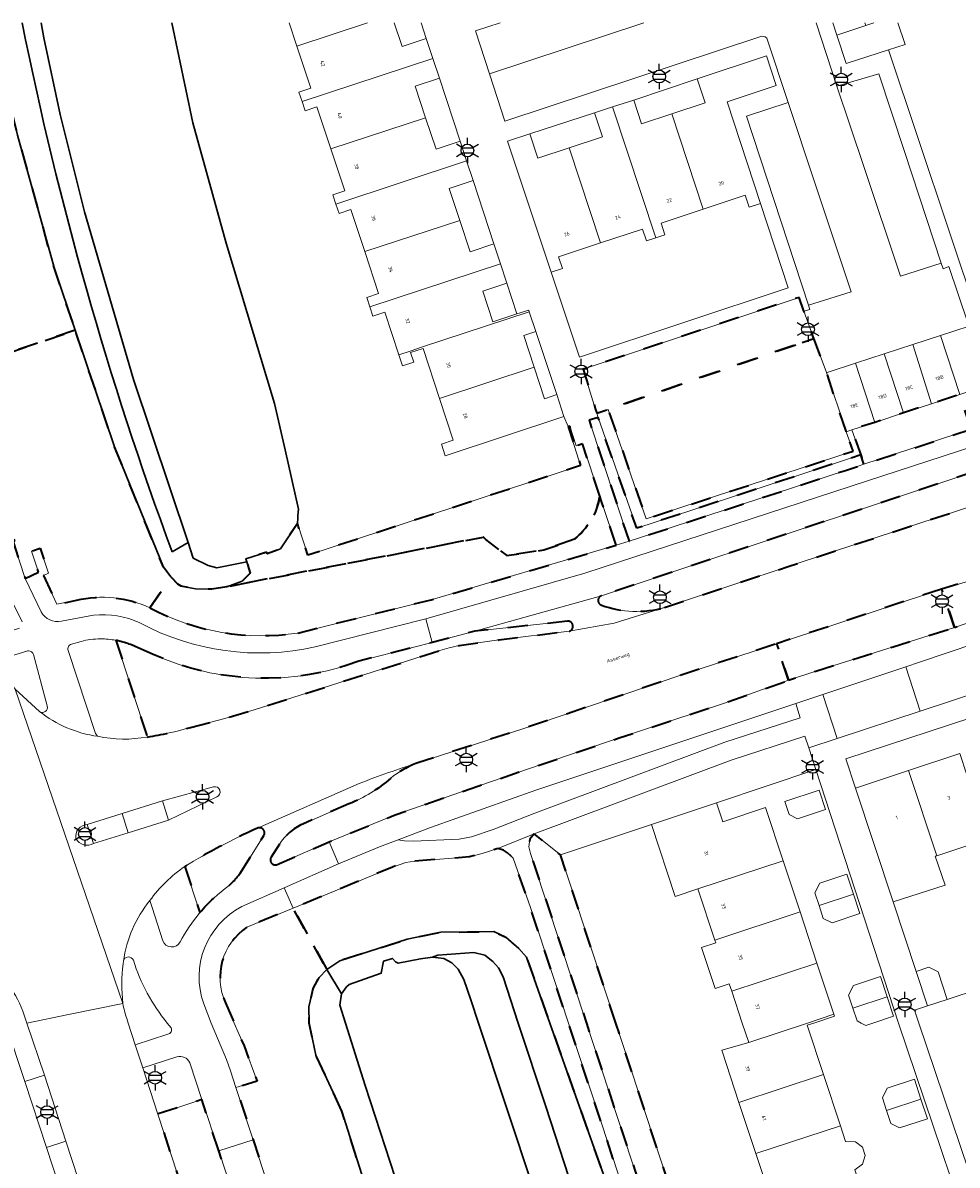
# Model space of a CAD drawing. Extents: x 105780 to 185197, y 477999 to 525027.
# Tile 80 of 256: x 105868 to 105961, y 479986 to 480100. Entities that reach past the tile are written whole.
import ezdxf
from ezdxf.enums import TextEntityAlignment as Align

# ---------------------------------------------------------------- set-up
doc = ezdxf.new("R2010")
doc.units = 0
doc.linetypes.add('XX-HIDDEN', pattern=[4, 2, -2])
for name, color, linetype, lineweight in [('B-GV-GR-HAAG_01-G', 252, 'GR-HAAG1', 13), ('B-GV-GR-MATERIAALGRENS-G', 252, 'XX-HIDDEN', 35), ('B-RO-IE-MEUBILAIR_WEGMEUBILAIR-S', 252, 'Continuous', 25), ('B-WE-GW-WATERGANG_SLOOT_INSTEEK-G', 252, 'Continuous', 30), ('B-XX-KG-KADASTRAAL_BEBOUWING-G', 252, 'Continuous', 20), ('B1-WE-OG-BEBOUWING-T18', 7, 'Continuous', 18), ('B1-WE-OG-TERREIN_ERF-GV', 252, 'Continuous', 18), ('B1-WE-OG-TOPOGRAFIE-T18', 10, 'Continuous', 18), ('B1-WE-VH-VERHARDING_ASFALT-GV', 252, 'Continuous', 18), ('B1-WE-VH-VERHARDING_BETONSTRAATSTEEN-GV', 252, 'Continuous', 18), ('B1-WE-VH-VERHARDING_TEGEL-GV', 252, 'Continuous', 18)]:
    doc.layers.add(name, color=color, linetype=linetype, lineweight=lineweight)
doc.styles.add('NLCS-ISO', font='NLCS-ISO.ttf')
doc.styles.add('NLCS-ISO-M200-T18', font='NLCS-ISO.ttf', dxfattribs={"height": 0.36})
doc.linetypes.add('GR-HAAG1', pattern='A,6,[176,NLCS.shx,S=0.125,R=0,X=0,Y=0],-2', length=8)

# ---------------------------------------------------------------- blocks, each defined once
blk = doc.blocks.new('B-SIE-WEG_LICHTMAST-SO')
at = {"ltscale": 0.1}
for p, q in [((0, 1.27), (0, 2.53)), ((-1.1, 0.63), (-2.19, 1.27)), ((1.1, 0.63), (2.19, 1.27)), ((-1.1, -0.63), (-2.19, -1.27)), ((0, -1.27), (0, -2.53)), ((1.1, -0.63), (2.19, -1.27))]:
    blk.add_line(p, q, dxfattribs=at)
at = {"flags": 128}
for points in [[(-1.16, 0.5), (1.16, 0.5)], [(-1.16, -0.5), (1.16, -0.5)]]:
    blk.add_lwpolyline(points, dxfattribs=at)
at = {"ltscale": 0.1}
blk.add_circle((0, 0), 1.27, dxfattribs=at)
at = {"style": 'NLCS-ISO'}
blk.add_attdef('TYPE', text='', height=1.8, dxfattribs=at).set_placement((0, 2.53), align=Align.BOTTOM_CENTER)

msp = doc.modelspace()

# ---------------------------------------------------------------- linework, layer by layer
at = {"layer": 'B-GV-GR-HAAG_01-G', "flags": 128}
for points in [[(105926.361, 480061.356), (105925.242, 480060.971), (105925.376, 480060.535), (105927.806, 480053.576), (105929.237, 480049.477), (105951.628, 480056.808), (105950.755, 480059.323), (105950.188, 480059.126), (105950.861, 480057.188), (105930.181, 480050.418), (105928.945, 480053.956)], [(105989.798, 480041.818), (105988.358, 480046.422), (105976.982, 480042.666), (105957.519, 480036.082), (105956.129, 480035.619), (105957.586, 480031.2)], [(105956.129, 480035.619), (105947.857, 480032.862), (105949.27, 480028.459), (105957.586, 480031.2)], [(105945.144, 480031.958), (105919.146, 480023.272), (105908.618, 480019.541), (105905.389, 480018.327), (105906.018, 480018.22), (105906.926, 480018.195), (105911.484, 480018.386), (105912.711, 480018.622), (105914.882, 480019.362), (105919.037, 480020.991), (105938.052, 480028.078), (105945.568, 480030.519)]]:
    msp.add_lwpolyline(points, close=True, dxfattribs=at)
at = {"layer": 'B-GV-GR-MATERIAALGRENS-G', "flags": 128}
for points in [[(105862.496, 480065.665), (105873.088, 480069.281), (105870.977, 480075.547), (105867.326, 480088.792), (105864.571, 480100.013)], [(105873.088, 480069.281), (105862.496, 480065.665)], [(105880.554, 480041.509), (105882.679, 480044.588), (105881.9, 480045.589), (105877.02, 480057.613), (105873.088, 480069.281)], [(105983.956, 480058.654), (105982.796, 480061.728), (105977.994, 480060.128), (105975.564, 480059.319), (105943.375, 480048.608), (105932.938, 480045.135), (105925.713, 480042.73)], [(105925.537, 480052.685), (105923.805, 480057.905), (105923.17, 480057.702), (105922.531, 480059.689), (105922.381, 480059.647), (105923.62, 480055.74), (105896.36, 480046.77), (105895.314, 480049.966), (105893.596, 480047.403), (105892.292, 480046.914), (105892.229, 480047.077), (105890.132, 480046.431), (105890.235, 480046.104), (105890.452, 480045.418), (105890.578, 480044.987), (105889.781, 480044.194), (105888.258, 480043.631), (105913.917, 480048.591), (105914.128, 480048.366), (105916.235, 480046.739), (105919.932, 480047.309), (105922.999, 480048.384)], [(105932.019, 480041.562), (105933.918, 480042.191), (105944.361, 480045.645), (105948.692, 480047.078), (105976.551, 480056.223), (105983.956, 480058.654)], [(105864.467, 480055.975), (105867.023, 480048.161), (105866.877, 480048.101), (105868.08, 480044.461), (105869.419, 480045.085), (105868.709, 480047.178), (105869.577, 480047.492), (105870.422, 480044.992), (105869.921, 480044.766), (105871.259, 480041.873), (105873.22, 480042.27)], [(105927.161, 480047.787), (105925.775, 480051.966), (105925.537, 480052.685)], [(105922.999, 480048.384), (105919.932, 480047.309), (105916.235, 480046.739), (105914.128, 480048.366), (105913.917, 480048.591), (105888.258, 480043.631), (105886.729, 480043.384), (105885.119, 480043.427), (105883.662, 480043.689), (105883.357, 480043.872), (105882.679, 480044.588), (105880.554, 480041.509)], [(105895.345, 480039), (105908.684, 480042.325), (105927.161, 480047.787)], [(105922.313, 480040.184), (105913.967, 480039.27), (105913.045, 480039.177), (105908.769, 480038.046), (105901.437, 480036.183)], [(105877.141, 480038.269), (105880.298, 480028.599)], [(105884.604, 480029.549), (105888.052, 480030.46), (105890.964, 480031.319), (105898.609, 480033.757), (105909.537, 480037.247), (105910.475, 480037.522), (105911.477, 480037.744), (105915.452, 480038.305), (105922.474, 480039.186)], [(105880.894, 480036.859), (105879.072, 480037.651)], [(105944.403, 480034.279), (105943.22, 480037.929), (105933.357, 480034.684), (105917.944, 480029.446), (105907.339, 480026.027)], [(105893.221, 480015.824), (105898.491, 480018.119), (105905.064, 480020.81), (105913.45, 480023.726), (105927.472, 480028.506), (105937.897, 480031.948), (105944.403, 480034.279)], [(105900.443, 480021.908), (105895.839, 480019.898)], [(105889.534, 480014.918), (105891.954, 480018.757)], [(105893.494, 480017.872), (105892.672, 480016.574)], [(105884.039, 480015.658), (105885.554, 480011.044)], [(105899.738, 479991.195), (105897.156, 479996.795), (105896.489, 480000), (105896.456, 480001.618), (105896.876, 480003.449), (105897.49, 480004.559), (105898.253, 480005.342), (105894.861, 480011.484), (105890.248, 480009.574)], [(105888.125, 480002.032), (105888.989, 480000), (105889.963, 479997.71), (105891.265, 479994.185), (105889.15, 479993.541), (105890.883, 479988.32), (105904.805, 479945.612)], [(105887.435, 479987.203), (105885.734, 479992.338), (105881.328, 479990.901), (105888.499, 479969.014), (105891.984, 479970.138), (105900.483, 479944.246)], [(105905.752, 479945.936), (105897.373, 479971.703), (105902.2, 479973.45), (105905.055, 479974.374), (105899.738, 479991.195)], [(105901.428, 479944.573), (105887.435, 479987.203)]]:
    msp.add_lwpolyline(points, dxfattribs=at)
for points in [[(105945.781, 480068.049), (105946.954, 480068.453), (105945.937, 480071.194), (105945.461, 480072.56), (105923.89, 480065.381), (105925.092, 480061.46), (105925.242, 480060.971), (105926.361, 480061.356)], [(105950.188, 480059.126), (105950.166, 480059.193), (105948.218, 480065.046), (105946.954, 480068.453), (105945.781, 480068.049), (105926.361, 480061.356), (105928.945, 480053.956), (105930.181, 480050.418), (105950.861, 480057.188)], [(105962.672, 480059.371), (105961.537, 480062.856), (105958.722, 480061.931), (105955.918, 480061.009), (105953.045, 480060.065), (105950.755, 480059.323), (105951.628, 480056.808), (105951.953, 480055.873)], [(105951.953, 480055.873), (105951.628, 480056.808), (105929.237, 480049.477), (105927.806, 480053.576), (105925.376, 480060.535), (105924.462, 480060.269), (105928.473, 480048.175), (105929.424, 480048.486), (105950.112, 480055.259), (105951.386, 480055.676)], [(105987.26, 480048.455), (105986.711, 480050.209), (105979.066, 480048.328), (105975.908, 480047.551), (105962.967, 480044.359), (105959.72, 480043.387), (105961.014, 480039.567), (105965.965, 480041.244), (105979.828, 480045.938)], [(105961.014, 480039.567), (105959.72, 480043.387), (105943.22, 480037.929), (105944.403, 480034.279), (105947.154, 480035.18), (105955.413, 480037.791)], [(105927.142, 480000), (105921.617, 480016.811), (105918.98, 480018.923), (105918.552, 480018.387), (105918.451, 480017.603), (105918.614, 480016.94), (105918.95, 480015.919), (105924.195, 480000), (105930.283, 479981.514), (105936.133, 479964.189), (105936.577, 479963.611), (105937.094, 479963.153), (105937.688, 479962.915), (105938.269, 479962.944), (105939.221, 479963.252)], [(105934.418, 479959.573), (105934.54, 479960.86), (105934.489, 479962.011), (105934.249, 479963.617), (105933.561, 479966.162), (105931.669, 479971.898), (105922.401, 480000), (105918.594, 480011.553), (105916.865, 480016.479), (105916.302, 480017.016), (105915.909, 480017.283), (105915.342, 480017.449), (105913.791, 480016.944), (105912.496, 480016.612), (105907.017, 480016.175), (105906.132, 480016.057), (105904.8, 480015.598), (105894.861, 480011.484), (105898.253, 480005.342), (105899.533, 480006.234), (105906.279, 480008.386), (105909.646, 480009.072), (105914.936, 480009.153), (105916.152, 480008.571), (105917.439, 480007.449), (105918.214, 480006.58), (105920.541, 480000), (105926.062, 479984.389), (105930.206, 479971.387), (105932.381, 479964.564), (105932.89, 479962.682), (105933.014, 479960.558), (105932.752, 479958.228), (105931.69, 479955.389), (105931.399, 479952.253), (105932.422, 479947.954), (105932.344, 479949.882), (105932.533, 479951.762)]]:
    msp.add_lwpolyline(points, close=True, dxfattribs=at)
for points in [[(105922.999, 480048.384, 0.1860765), (105925.537, 480052.685)], [(105925.537, 480052.685, -0.1860765), (105922.999, 480048.384)], [(105925.713, 480042.73, 0.7126228), (105925.695, 480041.787)], [(105873.22, 480042.27, -0.1716573), (105880.554, 480041.509)], [(105880.554, 480041.509, 0.1608349), (105895.345, 480039)], [(105925.695, 480041.787, 0.1614466), (105932.019, 480041.562)], [(105922.474, 480039.186, 0.9208015), (105922.313, 480040.184)], [(105879.072, 480037.651, 0.0622334), (105877.141, 480038.269)], [(105901.437, 480036.183, -0.197925), (105880.894, 480036.859)], [(105880.298, 480028.599, 0.0311407), (105884.604, 480029.549)], [(105907.339, 480026.027, 0.0807949), (105904.644, 480024.499)], [(105904.644, 480024.499, -0.0868717), (105900.443, 480021.908)], [(105895.839, 480019.898, 0.1457417), (105893.494, 480017.872)], [(105891.312, 480019.49, 0.0309681), (105884.039, 480015.658)], [(105891.954, 480018.757, 0.703321), (105891.312, 480019.49)], [(105892.672, 480016.574, 0.6830374), (105893.221, 480015.824)], [(105888.466, 480013.741, 0.0485892), (105889.534, 480014.918)], [(105885.554, 480011.044, -0.0607947), (105888.466, 480013.741)], [(105890.248, 480009.574, 0.3697586), (105888.125, 480002.032)]]:
    msp.add_lwpolyline(points, format="xyb", dxfattribs=at)
at = {"layer": 'B-WE-GW-WATERGANG_SLOOT_INSTEEK-G', "flags": 128}
for points in [[(105864.571, 480100.013), (105867.326, 480088.792), (105870.977, 480075.547), (105873.088, 480069.281), (105877.02, 480057.613), (105881.9, 480045.589), (105882.679, 480044.588), (105883.357, 480043.872), (105883.662, 480043.689), (105885.119, 480043.427), (105886.729, 480043.384), (105888.258, 480043.631), (105889.781, 480044.194), (105890.578, 480044.987), (105890.452, 480045.418), (105890.235, 480046.104), (105887.237, 480045.506), (105886.378, 480045.737), (105884.887, 480046.495), (105884.366, 480048.051), (105882.777, 480047.106)], [(105882.777, 480047.106), (105884.366, 480048.051), (105878.902, 480064.356), (105874.013, 480081.122), (105871.565, 480090.837), (105869.96, 480098.524), (105869.692, 480100.013)], [(105869.692, 480100.013), (105869.96, 480098.524), (105871.565, 480090.837), (105874.013, 480081.122), (105878.902, 480064.356), (105884.366, 480048.051), (105884.887, 480046.495), (105886.378, 480045.737), (105887.237, 480045.506), (105890.235, 480046.104), (105890.132, 480046.431), (105892.229, 480047.077), (105892.292, 480046.914), (105893.596, 480047.403), (105895.314, 480049.966), (105895.344, 480050.474), (105895.36, 480050.738), (105895.399, 480051.393), (105894.061, 480057.327), (105893.02, 480061.945), (105888.176, 480077.979), (105884.835, 480090.001), (105882.76, 480100.013)], [(105926.062, 479984.389), (105920.541, 480000), (105918.214, 480006.58), (105917.439, 480007.449), (105916.152, 480008.571), (105914.936, 480009.153), (105909.646, 480009.072), (105906.279, 480008.386), (105899.533, 480006.234), (105898.253, 480005.342), (105899.725, 480002.928), (105900.216, 480003.617), (105900.477, 480003.867), (105903.687, 480004.976), (105903.922, 480006.2), (105904.809, 480006.463), (105905.095, 480006.109), (105905.376, 480006.001), (105907.618, 480006.411), (105908.822, 480006.592), (105909.339, 480006.795), (105912.936, 480007.063), (105914.045, 480006.777), (105914.836, 480006.164), (105915.397, 480005.524), (105915.86, 480004.606), (105917.383, 480000), (105920.148, 479991.637), (105929.267, 479963.589)], [(105918.983, 479983.205), (105913.4, 480000), (105912.633, 480002.308), (105911.954, 480004.35), (105911.374, 480005.379), (105910.728, 480006.009), (105909.929, 480006.455), (105908.822, 480006.592), (105907.618, 480006.411), (105905.376, 480006.001), (105905.095, 480006.109), (105904.809, 480006.463), (105903.922, 480006.2), (105903.687, 480004.976), (105900.477, 480003.867), (105900.216, 480003.617), (105899.725, 480002.928), (105899.546, 480001.786), (105900.112, 480000), (105902.093, 479993.748), (105908.081, 479975.354)], [(105929.267, 479963.589), (105920.148, 479991.637), (105917.383, 480000), (105915.86, 480004.606), (105915.397, 480005.524), (105914.836, 480006.164), (105914.045, 480006.777), (105912.936, 480007.063), (105909.339, 480006.795), (105908.822, 480006.592), (105909.929, 480006.455), (105910.728, 480006.009), (105911.374, 480005.379), (105911.954, 480004.35), (105912.633, 480002.308), (105913.4, 480000), (105918.983, 479983.205)], [(105902.093, 479993.748), (105900.112, 480000), (105899.546, 480001.786), (105899.725, 480002.928), (105898.253, 480005.342), (105897.49, 480004.559), (105896.876, 480003.449), (105896.456, 480001.618), (105896.489, 480000), (105897.156, 479996.795), (105899.738, 479991.195), (105905.055, 479974.374), (105912.543, 479951.702)], [(105917.286, 479947.367), (105913.611, 479958.368), (105908.081, 479975.354), (105902.093, 479993.748)]]:
    msp.add_lwpolyline(points, dxfattribs=at)
for points in [[(105882.777, 480047.106, -0.0392035), (105867.782, 480100.013, -0.0392035)], [(105867.782, 480100.013, 0.0392035), (105882.777, 480047.106)]]:
    msp.add_lwpolyline(points, format="xyb", dxfattribs=at)
at = {"layer": 'B-XX-KG-KADASTRAAL_BEBOUWING-G', "flags": 128}
for points in [[(105894.478, 480100.013), (105895.252, 480097.674), (105902.326, 480100.013)], [(105902.326, 480100.013), (105895.252, 480097.674), (105896.637, 480093.484), (105895.45, 480093.091), (105895.765, 480092.139), (105908.847, 480096.464), (105908.191, 480098.44)], [(105908.191, 480098.44), (105905.776, 480097.639), (105904.988, 480100.013)], [(105948.833, 480100.013), (105949.231, 480098.792), (105952.129, 480099.753), (105952.044, 480100.013)], [(105952.129, 480099.753), (105949.231, 480098.792), (105950.163, 480095.932), (105954.424, 480097.32), (105956.062, 480097.854), (105955.358, 480100.013)], [(105952.927, 480100.013), (105952.129, 480099.753)]]:
    msp.add_lwpolyline(points, dxfattribs=at)
for points in [[(105909.505, 480094.483), (105908.847, 480096.464), (105895.765, 480092.139), (105896.065, 480091.231), (105897.252, 480091.623), (105898.649, 480087.399), (105908.121, 480090.519), (105907.074, 480093.676)], [(105935.292, 480094.428), (105936.09, 480092.01), (105932.756, 480090.909), (105935.889, 480081.39), (105940.076, 480082.768), (105940.463, 480081.59), (105941.599, 480081.964), (105938.281, 480092.115), (105943.183, 480093.734), (105942.2, 480096.709)], [(105932.756, 480090.909), (105929.716, 480089.905), (105928.928, 480092.293), (105926.825, 480091.599), (105931.13, 480078.519), (105932.047, 480078.82), (105931.66, 480079.998), (105935.889, 480081.39)], [(105926.825, 480091.599), (105925.02, 480091.003), (105925.809, 480088.616), (105922.467, 480087.512), (105925.597, 480078.003), (105929.807, 480079.389), (105930.195, 480078.211), (105931.13, 480078.519)], [(105911.58, 480088.168), (105909.167, 480087.368), (105908.121, 480090.519), (105898.649, 480087.399), (105900.033, 480083.211), (105898.846, 480082.818), (105899.151, 480081.895), (105912.226, 480086.221)], [(105922.467, 480087.512), (105919.344, 480086.48), (105918.539, 480088.918), (105916.312, 480088.183), (105920.668, 480075.076), (105921.798, 480075.447), (105921.41, 480076.625), (105925.597, 480078.003)], [(105912.88, 480084.249), (105912.226, 480086.221), (105899.151, 480081.895), (105899.461, 480080.957), (105900.648, 480081.35), (105902.041, 480077.137), (105911.534, 480080.265), (105910.477, 480083.451)], [(105914.949, 480077.917), (105912.575, 480077.129), (105911.534, 480080.265), (105902.041, 480077.137), (105903.423, 480072.957), (105902.236, 480072.564), (105902.547, 480071.626), (105915.61, 480075.926)], [(105916.254, 480073.984), (105915.61, 480075.926), (105902.547, 480071.626), (105902.855, 480070.694), (105904.042, 480071.086), (105905.454, 480066.818), (105906.574, 480067.188), (105907.826, 480067.602), (105918.487, 480071.127), (105918.43, 480071.298), (105917.259, 480070.909), (105914.846, 480070.108), (105913.827, 480073.178)], [(105919.146, 480069.139), (105918.487, 480071.127), (105907.826, 480067.602), (105906.574, 480067.188), (105905.454, 480066.818), (105905.818, 480065.717), (105906.938, 480066.088), (105906.613, 480067.042), (105907.885, 480067.451), (105909.517, 480062.457), (105918.973, 480065.584), (105917.927, 480068.735)], [(105962.488, 480069.696), (105959.614, 480068.759), (105961.537, 480062.856), (105964.273, 480063.755), (105964.398, 480063.796)], [(105956.828, 480067.852), (105953.973, 480066.921), (105955.918, 480061.009), (105958.722, 480061.931)], [(105959.614, 480068.759), (105956.828, 480067.852), (105958.722, 480061.931), (105961.537, 480062.856)], [(105953.973, 480066.921), (105951.103, 480065.986), (105953.045, 480060.065), (105955.918, 480061.009)], [(105921.236, 480062.839), (105920.021, 480062.427), (105918.973, 480065.584), (105909.517, 480062.457), (105910.893, 480058.268), (105909.706, 480057.874), (105910.088, 480056.726), (105921.958, 480060.666)], [(105951.103, 480065.986), (105948.259, 480065.059), (105948.218, 480065.046), (105950.166, 480059.193), (105950.188, 480059.126), (105950.755, 480059.323), (105953.045, 480060.065)], [(105961.533, 480026.938), (105956.412, 480025.247), (105959.225, 480016.726), (105964.343, 480018.426)], [(105956.412, 480025.247), (105951.101, 480023.494), (105954.859, 480012.11), (105960.07, 480013.795), (105959.083, 480016.685), (105959.225, 480016.726)], [(105948.115, 480021.351), (105947.48, 480023.28), (105944.042, 480022.149), (105944.467, 480020.857), (105945.315, 480020.429)], [(105937.836, 480020.121), (105937.211, 480022.013), (105930.694, 480019.861), (105933.072, 480012.66), (105935.355, 480013.414), (105943.876, 480016.228), (105942.123, 480021.537)], [(105943.876, 480016.228), (105935.355, 480013.414), (105937.045, 480008.295), (105945.567, 480011.108)], [(105947.469, 480011.736), (105950.906, 480012.87), (105950.241, 480014.892), (105947.533, 480014), (105947.043, 480013.03)], [(105950.906, 480012.87), (105947.469, 480011.736), (105947.887, 480010.466), (105948.762, 480010.024), (105951.541, 480010.94)], [(105945.567, 480011.108), (105937.045, 480008.295), (105937.139, 480008.01), (105935.715, 480007.54), (105937.063, 480003.457), (105938.488, 480003.927), (105938.736, 480003.175), (105947.257, 480005.989)], [(105947.257, 480005.989), (105938.736, 480003.175), (105939.784, 480000), (105940.426, 479998.056), (105946.313, 480000), (105948.948, 480000.87)], [(105957.161, 480005.159), (105958.295, 480001.711), (105960.28, 480002.364), (105959.378, 480005.109), (105958.444, 480005.581)], [(105950.84, 480001.495), (105954.277, 480002.63), (105953.614, 480004.643), (105950.916, 480003.754), (105950.42, 480002.772)], [(105954.277, 480002.63), (105950.84, 480001.495), (105951.264, 480000.207), (105951.674, 480000), (105952.137, 479999.766), (105952.847, 480000), (105954.918, 480000.682)], [(105948.948, 480000.87), (105946.313, 480000), (105940.426, 479998.056), (105937.728, 479997.29), (105937.765, 479997.177), (105939.455, 479992.059), (105947.904, 479994.848), (105946.277, 479999.775), (105946.958, 480000), (105949.011, 480000.678)], [(105947.904, 479994.848), (105939.455, 479992.059), (105941.146, 479986.939), (105949.594, 479989.728)], [(105954.211, 479991.252), (105957.648, 479992.387), (105956.994, 479994.374), (105954.276, 479993.479), (105953.793, 479992.522)], [(105957.648, 479992.387), (105954.211, 479991.252), (105954.637, 479989.958), (105955.523, 479989.511), (105958.294, 479990.423)], [(105952.083, 479986.755), (105951.805, 479987.596), (105951.095, 479988.135), (105950.109, 479988.169), (105949.594, 479989.728), (105941.146, 479986.939), (105942.836, 479981.82), (105951.285, 479984.609), (105951.052, 479985.313), (105951.817, 479985.899)]]:
    msp.add_lwpolyline(points, close=True, dxfattribs=at)
at = {"layer": 'B1-WE-OG-TERREIN_ERF-GV', "flags": 128}
for points in [[(105882.76, 480100.013), (105884.835, 480090.001), (105888.176, 480077.979), (105893.02, 480061.945), (105894.061, 480057.327), (105895.399, 480051.393), (105895.36, 480050.738), (105895.344, 480050.474), (105895.314, 480049.966), (105896.36, 480046.77), (105923.62, 480055.74), (105922.381, 480059.647), (105921.958, 480060.666), (105910.088, 480056.726), (105909.706, 480057.874), (105910.893, 480058.268), (105909.517, 480062.457), (105907.885, 480067.451), (105906.613, 480067.042), (105906.938, 480066.088), (105905.818, 480065.717), (105905.454, 480066.818), (105904.042, 480071.086), (105902.855, 480070.694), (105902.547, 480071.626), (105902.236, 480072.564), (105903.423, 480072.957), (105902.041, 480077.137)], [(105902.041, 480077.137), (105900.648, 480081.35), (105899.461, 480080.957), (105899.151, 480081.895), (105898.846, 480082.818), (105900.033, 480083.211), (105898.649, 480087.399), (105897.252, 480091.623), (105896.065, 480091.231), (105895.765, 480092.139), (105895.45, 480093.091), (105896.637, 480093.484), (105895.252, 480097.674), (105894.478, 480100.013)], [(105904.988, 480100.013), (105905.776, 480097.639), (105908.191, 480098.44), (105907.66, 480100.013)], [(105952.044, 480100.013), (105952.129, 480099.753), (105952.927, 480100.013)], [(105955.358, 480100.013), (105956.062, 480097.854), (105954.424, 480097.32), (105963.433, 480070.331)], [(105991.908, 480040.126), (105950.135, 480026.421), (105951.101, 480023.494), (105956.412, 480025.247), (105961.533, 480026.938)], [(105964.906, 479971.87), (105955.42, 480000), (105947.142, 480025.345), (105937.211, 480022.013), (105937.836, 480020.121), (105942.123, 480021.537), (105943.876, 480016.228), (105945.567, 480011.108), (105947.257, 480005.989), (105948.948, 480000.87), (105949.011, 480000.678), (105946.958, 480000), (105946.277, 479999.775), (105947.904, 479994.848), (105949.594, 479989.728), (105950.109, 479988.169), (105951.095, 479988.135), (105951.805, 479987.596), (105952.083, 479986.755), (105951.817, 479985.899), (105951.052, 479985.313)], [(105942.836, 479981.82), (105941.146, 479986.939), (105939.455, 479992.059), (105937.765, 479997.177), (105937.728, 479997.29), (105940.426, 479998.056), (105939.784, 480000), (105938.736, 480003.175), (105938.488, 480003.927), (105937.063, 480003.457), (105935.715, 480007.54), (105937.139, 480008.01), (105937.045, 480008.295), (105935.355, 480013.414), (105933.072, 480012.66), (105930.694, 480019.861), (105921.617, 480016.811), (105927.142, 480000), (105939.221, 479963.252)], [(105964.343, 480018.426), (105959.225, 480016.726), (105959.083, 480016.685), (105960.07, 480013.795), (105954.859, 480012.11), (105957.161, 480005.159), (105958.444, 480005.581), (105959.378, 480005.109), (105960.28, 480002.364), (105966.75, 480004.49)]]:
    msp.add_lwpolyline(points, dxfattribs=at)
for points in [[(105909.505, 480094.483), (105907.074, 480093.676), (105908.121, 480090.519), (105909.167, 480087.368), (105911.58, 480088.168)], [(105936.09, 480092.01), (105935.292, 480094.428), (105928.928, 480092.293), (105929.716, 480089.905), (105932.756, 480090.909)], [(105925.809, 480088.616), (105925.02, 480091.003), (105918.539, 480088.918), (105919.344, 480086.48), (105922.467, 480087.512)], [(105912.88, 480084.249), (105910.477, 480083.451), (105911.534, 480080.265), (105912.575, 480077.129), (105914.949, 480077.917)], [(105941.599, 480081.964), (105940.463, 480081.59), (105940.076, 480082.768), (105935.889, 480081.39), (105931.66, 480079.998), (105932.047, 480078.82), (105931.13, 480078.519), (105930.195, 480078.211), (105929.807, 480079.389), (105925.597, 480078.003), (105921.41, 480076.625), (105921.798, 480075.447), (105920.668, 480075.076), (105923.496, 480066.568), (105944.36, 480073.518)], [(105916.254, 480073.984), (105913.827, 480073.178), (105914.846, 480070.108), (105917.259, 480070.909)], [(105919.146, 480069.139), (105917.927, 480068.735), (105918.973, 480065.584), (105920.021, 480062.427), (105921.236, 480062.839)], [(105937.211, 480022.013), (105947.142, 480025.345), (105946.432, 480027.523), (105946.056, 480028.675), (105938.679, 480026.279), (105918.98, 480018.923), (105921.617, 480016.811), (105930.694, 480019.861)], [(105948.115, 480021.351), (105945.315, 480020.429), (105944.467, 480020.857), (105944.042, 480022.149), (105947.48, 480023.28)], [(105947.469, 480011.736), (105947.043, 480013.03), (105947.533, 480014), (105950.241, 480014.892), (105950.906, 480012.87), (105951.541, 480010.94), (105948.762, 480010.024), (105947.887, 480010.466)], [(105950.84, 480001.495), (105950.42, 480002.772), (105950.916, 480003.754), (105953.614, 480004.643), (105954.277, 480002.63), (105954.918, 480000.682), (105952.847, 480000), (105952.137, 479999.766), (105951.674, 480000), (105951.264, 480000.207)], [(105954.211, 479991.252), (105953.793, 479992.522), (105954.276, 479993.479), (105956.994, 479994.374), (105957.648, 479992.387), (105958.294, 479990.423), (105955.523, 479989.511), (105954.637, 479989.958)]]:
    msp.add_lwpolyline(points, close=True, dxfattribs=at)
at = {"layer": 'B1-WE-VH-VERHARDING_ASFALT-GV', "flags": 128}
for points in [[(105975.564, 480059.319), (105977.994, 480060.128), (105982.796, 480061.728), (105984.699, 480062.362), (105988.07, 480063.463), (105988.11, 480063.476), (105987.486, 480065.709), (105985.95, 480065.197), (105950.668, 480053.684), (105924.047, 480044.997), (105908.157, 480040.42), (105908.769, 480038.046), (105913.045, 480039.177), (105925.713, 480042.73), (105932.938, 480045.135), (105943.375, 480048.608)], [(105946.432, 480027.523), (105949.27, 480028.459), (105947.857, 480032.862), (105945.144, 480031.958), (105945.568, 480030.519), (105938.052, 480028.078), (105919.037, 480020.991), (105914.882, 480019.362), (105912.711, 480018.622), (105911.484, 480018.386), (105906.926, 480018.195), (105906.018, 480018.22), (105905.389, 480018.327), (105903.506, 480017.619), (105899.42, 480015.923), (105893.992, 480013.513), (105894.861, 480011.484), (105904.8, 480015.598), (105906.132, 480016.057), (105907.017, 480016.175), (105912.496, 480016.612), (105913.791, 480016.944), (105915.342, 480017.449), (105918.98, 480018.923), (105938.679, 480026.279), (105946.056, 480028.675)]]:
    msp.add_lwpolyline(points, close=True, dxfattribs=at)
for points in [[(105976.551, 480056.223), (105948.692, 480047.078), (105944.361, 480045.645), (105933.918, 480042.191), (105932.019, 480041.562), (105926.969, 480039.987), (105922.474, 480039.186), (105915.452, 480038.305), (105911.477, 480037.744), (105910.475, 480037.522), (105909.537, 480037.247), (105898.609, 480033.757), (105890.964, 480031.319), (105888.052, 480030.46), (105884.604, 480029.549)], [(105959.72, 480043.387), (105962.967, 480044.359)], [(105965.965, 480041.244), (105961.014, 480039.567), (105955.413, 480037.791), (105947.154, 480035.18), (105944.403, 480034.279), (105937.897, 480031.948), (105927.472, 480028.506), (105913.45, 480023.726), (105905.064, 480020.81), (105898.491, 480018.119), (105899.42, 480015.923), (105903.506, 480017.619), (105905.389, 480018.327), (105908.618, 480019.541), (105919.146, 480023.272), (105945.144, 480031.958), (105947.857, 480032.862), (105956.129, 480035.619), (105957.519, 480036.082), (105976.982, 480042.666)], [(105907.339, 480026.027), (105917.944, 480029.446), (105933.357, 480034.684), (105943.22, 480037.929), (105959.72, 480043.387)], [(105867.846, 480001.178), (105868.244, 480000), (105872.416, 480000.851), (105877.86, 480001.961), (105867.091, 480033.375), (105865.079, 480036.129), (105863.95, 480038.282)], [(105869.514, 480031.159), (105867.091, 480033.375), (105877.86, 480001.961)], [(105874.29, 480019.861), (105877.779, 480020.955), (105881.813, 480022.221), (105886.915, 480023.617)], [(105891.312, 480019.49), (105901.493, 480023.949)], [(105887.235, 480022.614), (105882.416, 480020.296)], [(105882.416, 480020.296), (105878.391, 480019.028), (105874.925, 480017.936)], [(105930.283, 479981.514), (105924.195, 480000), (105918.95, 480015.919), (105918.614, 480016.94), (105918.451, 480017.603), (105918.552, 480018.387), (105918.98, 480018.923), (105915.342, 480017.449), (105915.909, 480017.283), (105916.302, 480017.016), (105916.865, 480016.479), (105918.594, 480011.553), (105922.401, 480000), (105931.669, 479971.898)], [(105877.886, 480005.929), (105877.897, 480006.18)], [(105877.86, 480001.961), (105872.416, 480000.851), (105868.244, 480000), (105870.008, 479994.788), (105872.161, 479988.193), (105894.441, 479920.076), (105901.006, 479900.102), (105902.72, 479895.996), (105914.881, 479867.916), (105915.24, 479866.955), (105919.885, 479852.683), (105927.272, 479833), (105930.435, 479825.789), (105934.762, 479816.883), (105934.852, 479816.674), (105938.215, 479816.889), (105934.306, 479825.467)], [(105888.499, 479969.014), (105881.328, 479990.901), (105879.837, 479995.509), (105879.087, 479997.804), (105878.391, 480000), (105878.251, 480000.443)], [(105870.217, 479987.551), (105868.039, 479994.138), (105866.109, 480000), (105864.054, 479999.353), (105861.252, 479998.471), (105856.818, 479997.075)], [(105890.883, 479988.32), (105887.435, 479987.203), (105901.428, 479944.573)], [(105904.805, 479945.612), (105890.883, 479988.32)], [(105909.788, 479866.438), (105899.045, 479899.467), (105870.217, 479987.551)]]:
    msp.add_lwpolyline(points, dxfattribs=at)
at = {"layer": 'B1-WE-VH-VERHARDING_ASFALT-GV'}
for points in [[(105875.326, 480028.672, -0.1346971), (105869.514, 480031.159)], [(105884.604, 480029.549, -0.0311407), (105880.298, 480028.599)], [(105880.298, 480028.599, -0.0980564), (105875.326, 480028.672)], [(105901.493, 480023.949, -0.0167185), (105907.339, 480026.027)], [(105886.915, 480023.617, -0.9549491), (105887.235, 480022.614)], [(105873.148, 480018.445, -0.4495211), (105874.29, 480019.861)], [(105884.039, 480015.658, -0.0309681), (105891.312, 480019.49)], [(105874.925, 480017.936, -0.4013528), (105873.148, 480018.445)], [(105880.547, 480012.246, -0.08517), (105884.039, 480015.658)], [(105877.897, 480006.18, -0.133142), (105880.547, 480012.246)], [(105877.86, 480001.961, -0.0640127), (105877.886, 480005.929)], [(105866.077, 480004.137, -0.1023779), (105867.846, 480001.178)], [(105878.251, 480000.443, -0.0547761), (105877.86, 480001.961)]]:
    msp.add_lwpolyline(points, format="xyb", dxfattribs=at)
at = {"layer": 'B1-WE-VH-VERHARDING_BETONSTRAATSTEEN-GV', "flags": 128}
for points in [[(105915.577, 480100.013), (105913.113, 480099.208), (105914.514, 480094.91), (105929.932, 480100.013)], [(105929.932, 480100.013), (105914.514, 480094.91), (105916.059, 480090.172), (105941.738, 480098.671), (105942.059, 480098.598), (105942.253, 480098.465), (105944.384, 480092.048), (105946.988, 480084.207), (105950.672, 480073.114), (105946.405, 480071.777), (105946.55, 480071.334), (105945.937, 480071.194), (105946.954, 480068.453), (105948.218, 480065.046), (105948.259, 480065.059), (105951.103, 480065.986), (105953.973, 480066.921), (105956.828, 480067.852), (105959.614, 480068.759), (105962.488, 480069.696)], [(105949.241, 480093.688), (105947.188, 480100.013)], [(105962.331, 480070.024), (105960.441, 480075.661), (105959.883, 480075.401), (105959.691, 480075.98), (105955.592, 480074.694), (105951.927, 480085.656), (105949.241, 480093.688)], [(105868.249, 480037.198), (105865.472, 480036.357), (105865.079, 480036.129), (105867.091, 480033.375), (105869.514, 480031.159)], [(105870.284, 480031.705), (105868.91, 480036.85)], [(105886.915, 480023.617), (105881.813, 480022.221), (105882.416, 480020.296), (105887.235, 480022.614)], [(105874.925, 480017.936), (105874.29, 480019.861)], [(105877.897, 480006.18), (105877.886, 480005.929)], [(105966.75, 480004.49), (105960.28, 480002.364), (105958.295, 480001.711), (105957.004, 480001.286), (105957.439, 480000), (105967.373, 479970.575)], [(105864.903, 480003.662), (105866.109, 480000), (105868.039, 479994.138), (105870.008, 479994.788), (105868.244, 480000)], [(105868.244, 480000), (105867.846, 480001.178)], [(105878.251, 480000.443), (105878.391, 480000), (105879.087, 479997.804), (105882.35, 479998.886)], [(105882.679, 479999.533), (105882.478, 479999.765), (105882.281, 480000)]]:
    msp.add_lwpolyline(points, dxfattribs=at)
for points in [[(105955.999, 480087.14), (105953.433, 480094.899), (105949.241, 480093.688), (105951.927, 480085.656), (105955.592, 480074.694), (105959.691, 480075.98)], [(105944.384, 480092.048), (105940.201, 480090.694), (105946.405, 480071.777), (105950.672, 480073.114), (105946.988, 480084.207)], [(105872.161, 479988.193), (105870.217, 479987.551), (105899.045, 479899.467), (105901.006, 479900.102), (105894.441, 479920.076)]]:
    msp.add_lwpolyline(points, close=True, dxfattribs=at)
at = {"layer": 'B1-WE-VH-VERHARDING_BETONSTRAATSTEEN-GV'}
for points in [[(105868.403, 480037.219, 0.071864), (105868.249, 480037.198)], [(105868.91, 480036.85, 0.319951), (105868.403, 480037.219)], [(105869.514, 480031.159, 0.714445), (105870.284, 480031.705)], [(105887.235, 480022.614, 0.9549491), (105886.915, 480023.617)], [(105874.29, 480019.861, 0.4495211), (105873.148, 480018.445)], [(105873.148, 480018.445, 0.4013528), (105874.925, 480017.936)], [(105878.903, 480006.281, 0.7505168), (105877.897, 480006.18)], [(105882.281, 480000, -0.0978071), (105878.903, 480006.281)], [(105877.886, 480005.929, 0.0640127), (105877.86, 480001.961)], [(105867.846, 480001.178, 0.1023779), (105866.077, 480004.137)], [(105877.86, 480001.961, 0.0547761), (105878.251, 480000.443)], [(105882.35, 479998.886, 0.5021544), (105882.679, 479999.533)]]:
    msp.add_lwpolyline(points, format="xyb", dxfattribs=at)
at = {"layer": 'B1-WE-VH-VERHARDING_TEGEL-GV', "flags": 128}
for points in [[(105907.66, 480100.013), (105908.191, 480098.44), (105908.847, 480096.464), (105909.505, 480094.483), (105911.58, 480088.168), (105912.226, 480086.221), (105912.88, 480084.249), (105914.949, 480077.917), (105915.61, 480075.926), (105916.254, 480073.984), (105917.259, 480070.909), (105918.43, 480071.298), (105918.487, 480071.127), (105919.146, 480069.139), (105921.236, 480062.839), (105921.958, 480060.666), (105922.381, 480059.647), (105922.531, 480059.689), (105923.17, 480057.702), (105923.805, 480057.905), (105925.537, 480052.685), (105925.775, 480051.966), (105927.161, 480047.787), (105928.473, 480048.175), (105924.462, 480060.269), (105925.376, 480060.535), (105925.242, 480060.971), (105925.092, 480061.46), (105923.89, 480065.381), (105945.461, 480072.56), (105945.937, 480071.194), (105946.55, 480071.334), (105946.405, 480071.777), (105940.201, 480090.694)], [(105940.201, 480090.694), (105944.384, 480092.048), (105942.253, 480098.465), (105942.059, 480098.598), (105941.738, 480098.671), (105916.059, 480090.172), (105914.514, 480094.91), (105913.113, 480099.208), (105915.577, 480100.013)], [(105947.188, 480100.013), (105949.241, 480093.688), (105953.433, 480094.899), (105955.999, 480087.14), (105959.691, 480075.98), (105959.883, 480075.401), (105960.441, 480075.661), (105962.331, 480070.024), (105963.433, 480070.331), (105954.424, 480097.32)], [(105954.424, 480097.32), (105950.163, 480095.932), (105949.231, 480098.792), (105948.833, 480100.013)], [(105985.95, 480065.197), (105985.866, 480067.044), (105982.311, 480065.8), (105979.462, 480064.867), (105962.672, 480059.371), (105951.953, 480055.873), (105951.386, 480055.676), (105950.112, 480055.259), (105929.424, 480048.486), (105928.473, 480048.175), (105927.161, 480047.787), (105908.684, 480042.325), (105895.345, 480039)], [(105897.07, 480037.616), (105908.157, 480040.42), (105924.047, 480044.997), (105950.668, 480053.684), (105985.95, 480065.197)], [(105869.669, 480041.109), (105868.08, 480044.461), (105866.877, 480048.101), (105864.393, 480047.253), (105864.841, 480046.245), (105865.989, 480043.747), (105867.793, 480040.12)], [(105873.22, 480042.27), (105871.259, 480041.873), (105869.921, 480044.766), (105870.422, 480044.992), (105869.577, 480047.492), (105868.709, 480047.178), (105869.419, 480045.085), (105868.08, 480044.461), (105869.669, 480041.109)], [(105967.373, 479970.575), (105957.439, 480000), (105957.004, 480001.286), (105958.295, 480001.711), (105957.161, 480005.159), (105954.859, 480012.11), (105951.101, 480023.494), (105950.135, 480026.421), (105991.908, 480040.126), (105996.494, 480041.631), (105995.592, 480043.638), (105995.583, 480043.635), (105994.151, 480043.227), (105994.128, 480043.245), (105990.181, 480046.413), (105990.016, 480046.969), (105988.358, 480046.422), (105989.798, 480041.818), (105957.586, 480031.2), (105949.27, 480028.459), (105946.432, 480027.523), (105947.142, 480025.345), (105955.42, 480000), (105964.906, 479971.87)], [(105925.713, 480042.73), (105913.045, 480039.177), (105913.967, 480039.27), (105922.313, 480040.184)], [(105922.474, 480039.186), (105926.969, 480039.987), (105932.019, 480041.562)], [(105874.925, 480040.781), (105871.703, 480040.169)], [(105871.703, 480040.169), (105874.925, 480040.781)], [(105901.437, 480036.183), (105908.769, 480038.046), (105908.157, 480040.42), (105897.07, 480037.616)], [(105867.502, 480039.485), (105864.352, 480038.487), (105863.95, 480038.282), (105865.079, 480036.129), (105865.472, 480036.357), (105868.249, 480037.198)], [(105872.7, 480037.878), (105873.669, 480038.152)], [(105873.669, 480038.152), (105872.7, 480037.878)], [(105880.298, 480028.599), (105877.141, 480038.269)], [(105875.326, 480028.672), (105875.111, 480028.945), (105872.383, 480037.263)], [(105872.383, 480037.263), (105875.111, 480028.945), (105875.326, 480028.672)], [(105879.072, 480037.651), (105880.894, 480036.859)], [(105868.91, 480036.85), (105870.284, 480031.705)], [(105901.493, 480023.949), (105891.312, 480019.49)], [(105895.839, 480019.898), (105900.443, 480021.908)], [(105891.954, 480018.757), (105889.534, 480014.918)], [(105889.745, 480011.646), (105893.992, 480013.513), (105899.42, 480015.923), (105898.491, 480018.119), (105893.221, 480015.824)], [(105892.672, 480016.574), (105893.494, 480017.872)], [(105885.554, 480011.044), (105884.039, 480015.658)], [(105894.861, 480011.484), (105893.992, 480013.513), (105889.745, 480011.646)], [(105881.833, 480008.225), (105880.763, 480011.548), (105880.547, 480012.246)], [(105880.547, 480012.246), (105880.763, 480011.548), (105881.833, 480008.225)], [(105890.248, 480009.574), (105894.861, 480011.484)], [(105884.54, 479996.008), (105885.734, 479992.338), (105887.435, 479987.203), (105890.883, 479988.32), (105889.15, 479993.541), (105888.602, 479995.206), (105888.222, 479996.367), (105886.663, 480000), (105885.943, 480001.921)], [(105885.943, 480001.921), (105886.663, 480000), (105888.222, 479996.367), (105888.602, 479995.206), (105889.15, 479993.541), (105891.265, 479994.185), (105889.963, 479997.71), (105888.989, 480000), (105888.125, 480002.032)], [(105882.281, 480000), (105882.478, 479999.765), (105882.679, 479999.533)], [(105882.35, 479998.886), (105879.087, 479997.804), (105879.837, 479995.509), (105883.236, 479996.62)], [(105883.236, 479996.62), (105879.837, 479995.509), (105881.328, 479990.901), (105885.734, 479992.338), (105884.54, 479996.008)]]:
    msp.add_lwpolyline(points, dxfattribs=at)
for points in [[(105925.02, 480091.003), (105926.825, 480091.599), (105928.928, 480092.293), (105935.292, 480094.428), (105942.2, 480096.709), (105943.183, 480093.734), (105938.281, 480092.115), (105941.599, 480081.964), (105944.36, 480073.518), (105923.496, 480066.568), (105920.668, 480075.076), (105916.312, 480088.183), (105918.539, 480088.918)], [(105882.416, 480020.296), (105881.813, 480022.221), (105877.779, 480020.955), (105878.391, 480019.028)], [(105877.779, 480020.955), (105874.29, 480019.861), (105874.925, 480017.936), (105878.391, 480019.028)], [(105870.008, 479994.788), (105868.039, 479994.138), (105870.217, 479987.551), (105872.161, 479988.193)]]:
    msp.add_lwpolyline(points, close=True, dxfattribs=at)
at = {"layer": 'B1-WE-VH-VERHARDING_TEGEL-GV'}
for points in [[(105925.695, 480041.787, -0.7126228), (105925.713, 480042.73)], [(105880.554, 480041.509, 0.1716573), (105873.22, 480042.27)], [(105895.345, 480039, -0.1608349), (105880.554, 480041.509)], [(105932.019, 480041.562, -0.1614466), (105925.695, 480041.787)], [(105871.703, 480040.169, -0.3138835), (105869.669, 480041.109)], [(105869.669, 480041.109, 0.3138835), (105871.703, 480040.169)], [(105879.54, 480040.018, 0.1319719), (105874.925, 480040.781)], [(105874.925, 480040.781, -0.1319719), (105879.54, 480040.018)], [(105897.07, 480037.616, -0.1803821), (105879.54, 480040.018)], [(105879.54, 480040.018, 0.1803821), (105897.07, 480037.616)], [(105922.313, 480040.184, -0.9208015), (105922.474, 480039.186)], [(105873.669, 480038.152, -0.0686577), (105875.621, 480038.412)], [(105875.621, 480038.412, 0.0686577), (105873.669, 480038.152)], [(105875.621, 480038.412, -0.0466688), (105877.141, 480038.269)], [(105877.141, 480038.269, 0.0466688), (105875.621, 480038.412)], [(105877.141, 480038.269, -0.0622334), (105879.072, 480037.651)], [(105868.249, 480037.198, -0.071864), (105868.403, 480037.219)], [(105868.403, 480037.219, -0.319951), (105868.91, 480036.85)], [(105872.383, 480037.263, -0.450553), (105872.7, 480037.878)], [(105872.7, 480037.878, 0.450553), (105872.383, 480037.263)], [(105880.894, 480036.859, 0.197925), (105901.437, 480036.183)], [(105870.284, 480031.705, -0.714445), (105869.514, 480031.159)], [(105869.514, 480031.159, 0.1346971), (105875.326, 480028.672)], [(105875.326, 480028.672, 0.0980564), (105880.298, 480028.599)], [(105907.339, 480026.027, 0.0167185), (105901.493, 480023.949)], [(105904.644, 480024.499, -0.0807949), (105907.339, 480026.027)], [(105900.443, 480021.908, 0.0868717), (105904.644, 480024.499)], [(105893.494, 480017.872, -0.1457417), (105895.839, 480019.898)], [(105891.312, 480019.49, -0.703321), (105891.954, 480018.757)], [(105893.221, 480015.824, -0.6830374), (105892.672, 480016.574)], [(105884.039, 480015.658, 0.08517), (105880.547, 480012.246)], [(105889.534, 480014.918, -0.0485892), (105888.466, 480013.741)], [(105888.466, 480013.741, 0.0607947), (105885.554, 480011.044)], [(105880.547, 480012.246, 0.133142), (105877.897, 480006.18)], [(105885.554, 480011.044, 0.0541153), (105883.575, 480008.107)], [(105883.575, 480008.107, -0.0541153), (105885.554, 480011.044)], [(105889.745, 480011.646, 0.3753223), (105885.943, 480001.921)], [(105885.943, 480001.921, -0.3753223), (105889.745, 480011.646)], [(105888.125, 480002.032, -0.3697586), (105890.248, 480009.574)], [(105883.575, 480008.107, -0.64523), (105881.833, 480008.225)], [(105881.833, 480008.225, 0.64523), (105883.575, 480008.107)], [(105877.897, 480006.18, -0.7505168), (105878.903, 480006.281)], [(105878.903, 480006.281, 0.0978071), (105882.281, 480000)], [(105882.679, 479999.533, -0.5021544), (105882.35, 479998.886)], [(105884.54, 479996.008, 0.3894475), (105883.236, 479996.62)], [(105883.236, 479996.62, -0.3894475), (105884.54, 479996.008)]]:
    msp.add_lwpolyline(points, format="xyb", dxfattribs=at)

# ---------------------------------------------------------------- block references
at = {"layer": 'B-RO-IE-MEUBILAIR_WEGMEUBILAIR-S', "xscale": 0.5, "yscale": 0.5, "zscale": 0.5}
for p in [(105931.479, 480094.646), (105949.678, 480094.335), (105912.301, 480087.249), (105946.359, 480069.37), (105923.68, 480065.16), (105931.556, 480042.575), (105959.76, 480042.173), (105912.188, 480026.34), (105946.812, 480025.612), (105885.819, 480022.618), (105874.057, 480018.901), (105956.036, 480001.867), (105881.076, 479994.534), (105870.269, 479991.095)]:
    msp.add_blockref('B-SIE-WEG_LICHTMAST-SO', p, dxfattribs=at)

# ---------------------------------------------------------------- texts
at = {"layer": 'B1-WE-OG-BEBOUWING-T18', "style": 'NLCS-ISO-M200-T18'}
for s, rotation, p in [('42', 288.3, (105897.827, 480095.934)), ('40', 288.3, (105899.546, 480090.734)), ('38', 288.3, (105901.227, 480085.649)), ('20', 18.2, (105937.69, 480083.982)), ('22', 18.2, (105932.487, 480082.269)), ('36', 288.3, (105902.939, 480080.472)), ('24', 18.2, (105927.34, 480080.576)), ('26', 18.2, (105922.228, 480078.894)), ('34', 288.3, (105904.627, 480075.363)), ('32', 288.3, (105906.328, 480070.221)), ('30', 288.3, (105910.416, 480065.804)), ('18B', 18, (105959.514, 480064.52)), ('18C', 18.1, (105956.465, 480063.526)), ('18E', 18, (105950.986, 480061.741)), ('18D', 18, (105953.811, 480062.661)), ('28', 288.3, (105912.087, 480060.715)), ('3', 18.3, (105960.449, 480022.53)), ('1', 18.3, (105955.228, 480020.541)), ('31', 288.3, (105936.177, 480016.982)), ('33', 288.3, (105937.925, 480011.685)), ('35', 288.3, (105939.616, 480006.565)), ('37', 288.3, (105941.321, 480001.648)), ('39', 288.3, (105940.335, 479995.448)), ('41', 288.3, (105941.968, 479990.507))]:
    msp.add_text(s, height=0.36, rotation=rotation, dxfattribs=at).set_placement(p, align=Align.MIDDLE)
at = {"layer": 'B1-WE-OG-TOPOGRAFIE-T18', "style": 'NLCS-ISO-M200-T18'}
msp.add_text('Asserweg', height=0.36, rotation=18.5, dxfattribs=at).set_placement((105927.389, 480036.488), align=Align.MIDDLE)

doc.saveas('drawing.dxf')
